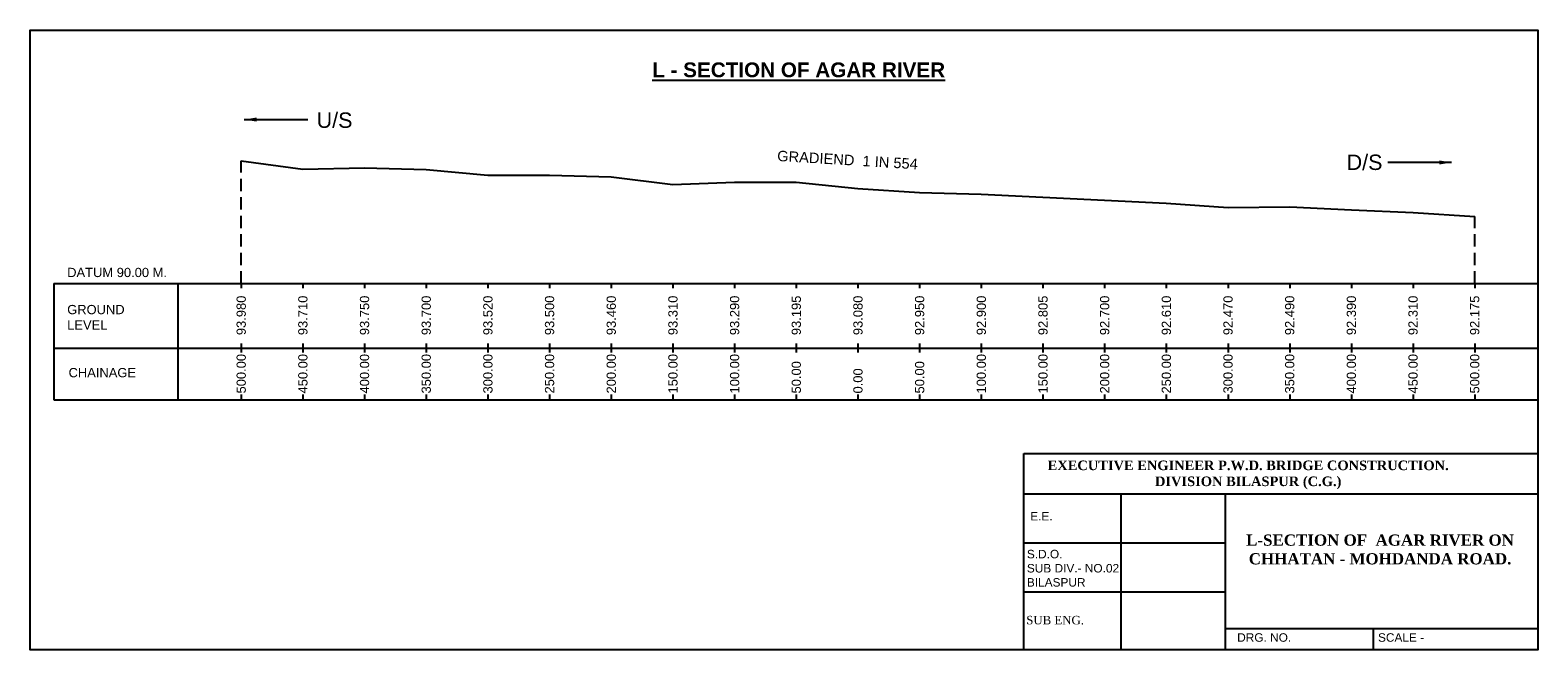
# Model space of a CAD drawing. Header units: millimetres. Extents: x 426194 to 450640, y -407399 to -397348.
import ezdxf

# ---------------------------------------------------------------- set-up
doc = ezdxf.new("R2010")
doc.units = ezdxf.units.MM
doc.header["$LTSCALE"] = 1000
doc.header["$MEASUREMENT"] = 0
doc.linetypes.add('DASHED', pattern=[0.75, 0.5, -0.25])
doc.layers.add('text', color=7, linetype='Continuous')
doc.styles.get("Standard").update_dxf_attribs({"font": 'arial.ttf', "height": 170})
doc.dimstyles.new('SANJAY', dxfattribs={"dimscale": 2.755, "dimtxt": 20000000001.9985, "dimasz": 42.0275, "dimexe": 15.388, "dimexo": 15.5775, "dimgap": 1.7375, "dimtad": 0, "dimtih": 1, "dimtoh": 1, "dimdec": 0, "dimzin": 0, "dimdsep": 46, "dimtxsty": 'Standard', "dimcen": 4000, "dimclrd": 3, "dimclre": 6, "dimclrt": 1, "dimadec": 0, "dimazin": 0, "dimtfac": 1, "dimtdec": 0, "dimtofl": 0, "dimtmove": 0, "dimatfit": 3, "dimfxl": 1, "dimtolj": 1, "dimtzin": 0, "dimarcsym": 0})

msp = doc.modelspace()

# ---------------------------------------------------------------- linework, layer by layer
for p, q in [((426580, -401458), (450640, -401458)), ((426580, -402505), (450640, -402505)), ((426580, -403343), (426580, -403343)), ((426580, -403343), (450640, -403343))]:
    msp.add_line(p, q)
at = {"layer": 'text', "color": 7, "linetype": 'DASHED', "ltscale": 0.4}
for p, q in [((429616, -401458), (429616, -399468)), ((449616, -401458), (449616, -400370))]:
    msp.add_line(p, q, dxfattribs=at)
at = {"layer": 'text'}
for p, q in [((426580, -401458), (426580, -403343)), ((428590, -401458), (428590, -403343))]:
    msp.add_line(p, q, dxfattribs=at)
at = {"layer": 'text', "color": 7}
msp.add_lwpolyline([(450640, -407399), (426194, -407399), (426194, -397348), (450640, -397348)], close=True, dxfattribs=at)
msp.add_lwpolyline([(429616, -399468), (430616, -399603), (431616, -399583), (432616, -399608), (433616, -399698), (434616, -399698), (435616, -399728), (436616, -399853), (437616, -399813), (438616, -399813), (439616, -399918), (440616, -399983), (441616, -400008), (442616, -400056), (443616, -400108), (444616, -400153), (445616, -400223), (446616, -400213), (447616, -400263), (448616, -400303), (449616, -400370)], dxfattribs=at)
at = {"layer": 'text'}
for points in [[(429616, -401458), (429616, -401532)], [(429616, -401458), (429616, -401532)], [(430616, -401458), (430616, -401532)], [(430616, -401458), (430616, -401532)], [(431616, -401458), (431616, -401532)], [(431616, -401458), (431616, -401532)], [(432616, -401458), (432616, -401532)], [(432616, -401458), (432616, -401532)], [(433616, -401458), (433616, -401532)], [(433616, -401458), (433616, -401532)], [(434616, -401458), (434616, -401532)], [(434616, -401458), (434616, -401532)], [(435616, -401458), (435616, -401532)], [(435616, -401458), (435616, -401532)], [(436616, -401458), (436616, -401532)], [(436616, -401458), (436616, -401532)], [(437616, -401458), (437616, -401532)], [(437616, -401458), (437616, -401532)], [(438616, -401458), (438616, -401532)], [(438616, -401458), (438616, -401532)], [(439616, -401458), (439616, -401532)], [(439616, -401458), (439616, -401532)], [(440616, -401458), (440616, -401532)], [(440616, -401458), (440616, -401532)], [(441616, -401458), (441616, -401532)], [(441616, -401458), (441616, -401532)], [(442616, -401458), (442616, -401532)], [(442616, -401458), (442616, -401532)], [(443616, -401458), (443616, -401532)], [(443616, -401458), (443616, -401532)], [(444616, -401458), (444616, -401532)], [(444616, -401458), (444616, -401532)], [(445616, -401458), (445616, -401532)], [(445616, -401458), (445616, -401532)], [(446616, -401458), (446616, -401532)], [(446616, -401458), (446616, -401532)], [(447616, -401458), (447616, -401532)], [(447616, -401458), (447616, -401532)], [(448616, -401458), (448616, -401532)], [(448616, -401458), (448616, -401532)], [(449616, -401458), (449616, -401532)], [(449616, -401458), (449616, -401532)], [(429616, -402431), (429616, -402579)], [(430616, -402431), (430616, -402579)], [(431616, -402431), (431616, -402579)], [(432616, -402431), (432616, -402579)], [(433616, -402431), (433616, -402579)], [(434616, -402431), (434616, -402579)], [(435616, -402431), (435616, -402579)], [(436616, -402431), (436616, -402579)], [(437616, -402431), (437616, -402579)], [(438616, -402431), (438616, -402579)], [(439616, -402431), (439616, -402579)], [(440616, -402431), (440616, -402579)], [(441616, -402431), (441616, -402579)], [(442616, -402431), (442616, -402579)], [(443616, -402431), (443616, -402579)], [(444616, -402431), (444616, -402579)], [(445616, -402431), (445616, -402579)], [(446616, -402431), (446616, -402579)], [(447616, -402431), (447616, -402579)], [(448616, -402431), (448616, -402579)], [(449616, -402431), (449616, -402579)], [(429616, -403259), (429616, -403315)], [(429616, -403287), (429616, -403343)], [(430616, -403259), (430616, -403315)], [(430616, -403287), (430616, -403343)], [(431616, -403259), (431616, -403315)], [(431616, -403287), (431616, -403343)], [(432616, -403259), (432616, -403315)], [(432616, -403287), (432616, -403343)], [(433616, -403259), (433616, -403315)], [(433616, -403287), (433616, -403343)], [(434616, -403259), (434616, -403315)], [(434616, -403287), (434616, -403343)], [(435616, -403259), (435616, -403315)], [(435616, -403287), (435616, -403343)], [(436616, -403259), (436616, -403315)], [(436616, -403287), (436616, -403343)], [(437616, -403259), (437616, -403315)], [(437616, -403287), (437616, -403343)], [(438616, -403259), (438616, -403315)], [(438616, -403287), (438616, -403343)], [(439616, -403259), (439616, -403315)], [(439616, -403287), (439616, -403343)], [(440616, -403259), (440616, -403315)], [(440616, -403287), (440616, -403343)], [(441616, -403259), (441616, -403315)], [(441616, -403287), (441616, -403343)], [(442616, -403259), (442616, -403315)], [(442616, -403287), (442616, -403343)], [(443616, -403259), (443616, -403315)], [(443616, -403287), (443616, -403343)], [(444616, -403259), (444616, -403315)], [(444616, -403287), (444616, -403343)], [(445616, -403259), (445616, -403315)], [(445616, -403287), (445616, -403343)], [(446616, -403259), (446616, -403315)], [(446616, -403287), (446616, -403343)], [(447616, -403259), (447616, -403315)], [(447616, -403287), (447616, -403343)], [(448616, -403259), (448616, -403315)], [(448616, -403287), (448616, -403343)], [(449616, -403259), (449616, -403315)], [(449616, -403287), (449616, -403343)], [(442305, -404868), (450640, -404868)], [(443880, -404868), (443880, -407399)], [(445571, -404868), (445571, -406125)], [(442305, -405665), (445571, -405665)], [(445571, -406125), (445571, -407399)], [(442305, -406457), (445571, -406457)], [(445571, -407055), (450640, -407055)], [(447971, -407066), (447971, -407399)]]:
    msp.add_lwpolyline(points, dxfattribs=at)
msp.add_lwpolyline([(442305, -404214), (450640, -404214), (450640, -407399), (442305, -407399)], close=True, dxfattribs=at)

# ---------------------------------------------------------------- texts
for s, p in [('93.980', (429691, -402295)), ('93.710', (430691, -402295)), ('93.750', (431691, -402295)), ('93.700', (432691, -402295)), ('93.520', (433691, -402295)), ('93.500', (434691, -402295)), ('93.460', (435691, -402295)), ('93.310', (436691, -402295)), ('93.290', (437691, -402295)), ('93.195', (438691, -402295)), ('93.080', (439691, -402295)), ('92.950', (440691, -402295)), ('92.900', (441691, -402295)), ('92.805', (442691, -402295)), ('92.700', (443691, -402295)), ('92.610', (444691, -402295)), ('92.470', (445691, -402295)), ('92.490', (446691, -402295)), ('92.390', (447691, -402295)), ('92.310', (448691, -402295)), ('92.175', (449691, -402295)), ('500.00', (429691, -403241)), ('450.00', (430691, -403241)), ('400.00', (431691, -403241)), ('350.00', (432691, -403241)), ('300.00', (433691, -403241)), ('250.00', (434691, -403241)), ('200.00', (435691, -403241)), ('150.00', (436691, -403241)), ('100.00', (437691, -403241)), ('50.00', (438691, -403241)), ('0.00', (439691, -403241)), ('50.00', (440691, -403241)), ('100.00', (441691, -403241)), ('150.00', (442691, -403241)), ('200.00', (443691, -403241)), ('250.00', (444691, -403241)), ('300.00', (445691, -403241)), ('350.00', (446691, -403241)), ('400.00', (447691, -403241)), ('450.00', (448691, -403241)), ('500.00', (449691, -403241))]:
    msp.add_text(s, height=150, rotation=90, dxfattribs=at).set_placement(p)
for s, insert, char_height, width, attachment_point in [('{\\fArial|b1|i0|c0|p34;\\LL - SECTION OF AGAR RIVER}', (436280, -397872), 240, 6940.85, 1), ('U/S', (431130, -398683), 250, 39939.33, 2), ('D/S', (447830, -399366), 250, 39939.33, 2), ('DATUM 90.00 M.', (426795, -401203), 150, 3621.08, 1), ('GROUND\\PLEVEL', (426795, -401805), 150, 3621.08, 1), ('CHAINAGE', (426817, -402828), 150, 3621.08, 1), ('{\\fTimes New Roman|b1|i0|c0|p18;\\H1.273x;EXECUTIVE ENGINEER P.W.D. BRIDGE CONSTRUCTION. \\PDIVISION BILASPUR (C.G.)}', (445943, -404329), 121.98, 10706.66, 2), ('E.E.', (442409, -405163), 137.6, 2379.51, 1), ('{\\fTimes New Roman|b1|i0|c0|p18;L-SECTION OF  AGAR RIVER ON \\PCHHATAN - MOHDANDA ROAD.}', (448081, -405528), 181.86, 6005.54, 2), ('S.D.O.\\PSUB DIV.- NO.02\\PBILASPUR', (442355, -405777), 137.62, 2379.51, 1), ('{\\fTimes New Roman|b0|i0|c0|p18;SUB ENG.}', (442345, -406848), 137.62, 2379.51, 1), ('DRG. NO. ', (445765, -407130), 137.6, 2379.51, 1), ('SCALE -\\P^I', (448048, -407130), 137.6, 2379.51, 1)]:
    msp.add_mtext(s, dxfattribs=dict(at, insert=insert, char_height=char_height, width=width, attachment_point=attachment_point))
at = {"layer": 'text', "insert": (438313, -399300), "char_height": 170, "width": 3976.46, "attachment_point": 1, "rotation": 356.5785}
msp.add_mtext('GRADIEND  1 IN 554', dxfattribs=at)

# ---------------------------------------------------------------- leaders
at = {"layer": 'text'}
for points, override in [([(429666, -398798), (430697, -398798)], {"dimscale": 1, "dimtxt": 200, "dimasz": 200, "dimexe": 100, "dimexo": 100, "dimgap": 30, "dimtih": 0, "dimtoh": 0, "dimcen": -1000, "dimclrd": 0, "dimclre": 3, "dimclrt": 7}), ([(449241, -399494), (448210, -399494)], {"dimscale": 1, "dimtxt": 200, "dimasz": 200, "dimexe": 100, "dimexo": 100, "dimgap": 30, "dimtad": 0, "dimtih": 0, "dimtoh": 0, "dimcen": -1000, "dimclrd": 0, "dimclre": 3, "dimclrt": 7})]:
    msp.add_leader(points, dimstyle='SANJAY', override=override, dxfattribs=at)

doc.saveas('drawing.dxf')
